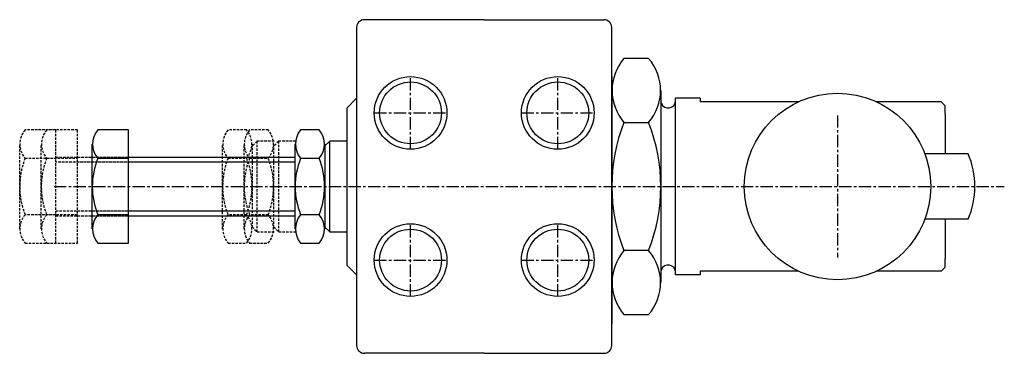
# Model space of a CAD drawing. Extents: x -470 to -369, y 122 to 156.
import ezdxf

# ---------------------------------------------------------------- set-up
doc = ezdxf.new("R2010")
doc.units = 0
doc.linetypes.add('CENTER', pattern=[2, 1.25, -0.25, 0.25, -0.25])
doc.linetypes.add('HIDDEN', pattern=[0.375, 0.25, -0.125])
doc.layers.get('0').update_dxf_attribs({"linetype": 'CONTINUOUS'})
doc.layers.add('BRAUER-1', color=1, linetype='CENTER')
doc.layers.add('BRAUER-5', color=4, linetype='HIDDEN')

msp = doc.modelspace()

# ---------------------------------------------------------------- linework, layer by layer
for p, q in [((-422.412105, 155.521416), (-434.618205, 155.521417)), ((-422.412105, 155.521416), (-410.212103, 155.521414)), ((-435.418205, 154.721417), (-435.418205, 122.321415)), ((-409.412103, 122.321418), (-409.412103, 154.721413)), ((-405.667181, 151.571416), (-408.169329, 151.571416)), ((-409.412103, 149.718875), (-409.412108, 124.518875)), ((-436.418205, 146.518873), (-435.418205, 147.518873)), ((-404.418255, 148.308916), (-404.418255, 128.733916)), ((-402.912105, 129.52142), (-402.912105, 147.521412)), ((-400.412105, 147.521412), (-402.912105, 147.521412)), ((-400.412105, 147.521412), (-400.412105, 147.146247)), ((-436.418205, 146.518873), (-436.418205, 130.518881)), ((-390.400946, 147.146247), (-400.412105, 147.146247)), ((-375.841249, 147.146247), (-382.435447, 147.146247)), ((-375.444986, 146.749984), (-375.841249, 147.146247)), ((-375.444986, 145.881221), (-375.444986, 146.749984)), ((-375.444988, 145.881223), (-375.444988, 141.864213)), ((-408.16933, 145.046416), (-405.667181, 145.046416)), ((-458.667465, 144.281416), (-461.791215, 144.281416)), ((-458.667465, 132.761416), (-458.667465, 144.281416)), ((-439.218715, 144.281416), (-441.116215, 144.281416)), ((-462.342465, 134.201416), (-462.342465, 142.841416)), ((-441.667465, 134.201416), (-441.667465, 142.841416)), ((-438.15392, 143.147447), (-438.668205, 142.633161)), ((-438.667465, 142.841416), (-438.667465, 134.201416)), ((-436.418205, 143.147447), (-438.15392, 143.147447)), ((-438.15392, 133.890308), (-438.15392, 143.147447)), ((-458.667465, 141.51713), (-441.667465, 141.51713)), ((-373.117535, 141.864213), (-377.525744, 141.864213)), ((-461.791215, 141.401416), (-458.667465, 141.401416)), ((-441.667465, 141.00713), (-458.667465, 141.00713)), ((-441.116215, 141.401416), (-439.218715, 141.401416)), ((-458.667465, 135.641416), (-461.791215, 135.641416)), ((-458.667465, 136.02713), (-441.667465, 136.02713)), ((-458.667465, 135.51713), (-441.667465, 135.51713)), ((-439.218715, 135.641416), (-441.116215, 135.641416)), ((-373.117534, 135.17862), (-377.525744, 135.17862)), ((-375.444987, 135.17862), (-375.444986, 131.161609)), ((-438.668205, 134.404593), (-438.15392, 133.890308)), ((-438.15392, 133.890308), (-436.418205, 133.890308)), ((-461.791215, 132.761416), (-458.667465, 132.761416)), ((-441.116215, 132.761416), (-439.218715, 132.761416)), ((-405.667181, 131.996416), (-408.16933, 131.996416)), ((-436.418205, 130.518881), (-435.418205, 129.518881)), ((-375.444986, 130.292848), (-375.444986, 131.161609)), ((-400.412105, 129.52142), (-402.912105, 129.52142)), ((-390.400948, 129.896586), (-400.412105, 129.896586)), ((-400.412105, 129.896586), (-400.412105, 129.52142)), ((-375.841248, 129.896586), (-382.435445, 129.896586)), ((-375.841248, 129.896586), (-375.444986, 130.292848)), ((-408.16933, 125.471416), (-405.667181, 125.471416)), ((-422.412105, 121.521416), (-434.618205, 121.521415)), ((-422.412105, 121.521416), (-410.212103, 121.521418))]:
    msp.add_line(p, q)
for centre, radius in [((-429.915158, 146.021416), 3.7), ((-414.915158, 146.021416), 3.7), ((-429.915158, 146.021416), 3.15), ((-414.915158, 146.021416), 3.15), ((-386.418196, 138.521416), 9.5), ((-429.915158, 131.021416), 3.7), ((-414.915158, 131.021416), 3.7), ((-429.915158, 131.021416), 3.15), ((-414.915158, 131.021416), 3.15)]:
    msp.add_circle(centre, radius)
for centre, radius, start, end in [((-434.618205, 154.721417), 0.8, 89.999992, 179.999992), ((-410.212103, 154.721414), 0.8, 359.999989, 89.999986), ((-404.422552, 148.308916), 4.968123, 138.952333, 221.047664), ((-409.413958, 148.308916), 4.968123, 318.952339, 41.047664), ((-403.662105, 147.271412), 0.75, 179.999978, 200.632997), ((-403.662105, 147.271412), 0.75, 200.632997, 0), ((-391.63514, 138.521416), 17.775124, 158.463981, 201.536019), ((-422.111371, 138.521416), 17.691439, 338.356989, 21.643014), ((-460.137465, 142.841416), 2.192827, 138.952333, 221.047664), ((-439.462465, 142.841416), 2.192827, 138.952333, 221.047664), ((-440.872465, 142.841416), 2.192827, 318.952339, 41.047661), ((-380.757055, 138.521415), 8.338858, 336.367442, 23.632573), ((-454.53309, 138.521416), 7.808635, 158.356983, 201.643014), ((-433.85809, 138.521416), 7.808635, 158.356983, 201.643017), ((-446.47684, 138.521416), 7.808635, 338.356986, 21.643014), ((-460.137465, 134.201416), 2.192827, 138.952333, 221.047664), ((-439.462465, 134.201416), 2.192827, 138.952333, 221.047664), ((-440.872465, 134.201416), 2.192827, 318.952336, 41.047664), ((-404.422552, 128.733916), 4.968123, 138.952333, 221.047664), ((-409.413958, 128.733916), 4.968123, 318.952339, 41.047664), ((-403.662105, 129.77142), 0.75, 0, 159.367003), ((-403.662105, 129.77142), 0.75, 159.367003, 180.000022), ((-434.618205, 122.321415), 0.8, 180.000008, 270.000008), ((-410.212103, 122.321418), 0.8, 270.000014, 0.000011)]:
    msp.add_arc(centre, radius, start, end)
at = {"layer": 'BRAUER-1'}
for p, q in [((-429.915158, 142.321416), (-429.915158, 149.721416)), ((-414.915158, 142.321416), (-414.915158, 149.721416)), ((-433.615158, 146.021416), (-426.215158, 146.021416)), ((-418.615158, 146.021416), (-411.215158, 146.021416)), ((-386.418196, 145.771416), (-386.418196, 131.271416)), ((-466.244887, 138.521416), (-369.418196, 138.521416)), ((-429.915158, 127.321416), (-429.915158, 134.721416)), ((-414.915158, 127.321416), (-414.915158, 134.721416)), ((-433.615158, 131.021416), (-426.215158, 131.021416)), ((-418.615158, 131.021416), (-411.215158, 131.021416))]:
    msp.add_line(p, q, dxfattribs=at)
at = {"layer": 'BRAUER-5'}
for p, q in [((-466.067465, 144.281416), (-469.191215, 144.281416)), ((-463.867465, 144.281416), (-466.991215, 144.281416)), ((-466.067465, 132.761416), (-466.067465, 144.281416)), ((-463.867465, 132.761416), (-463.867465, 144.281416)), ((-446.618715, 144.281416), (-448.516215, 144.281416)), ((-444.418715, 144.281416), (-446.316215, 144.281416)), ((-469.742465, 134.201416), (-469.742465, 142.841416)), ((-467.542465, 134.201416), (-467.542465, 142.841416)), ((-449.067465, 134.201416), (-449.067465, 142.841416)), ((-446.867465, 134.201416), (-446.867465, 142.841416)), ((-445.55392, 143.147447), (-446.068205, 142.633161)), ((-446.067465, 142.841416), (-446.067465, 134.201416)), ((-445.55392, 133.890308), (-445.55392, 143.147447)), ((-443.818205, 143.147447), (-445.55392, 143.147447)), ((-443.35392, 143.147447), (-443.868205, 142.633161)), ((-443.867465, 142.841416), (-443.867465, 134.201416)), ((-443.35392, 133.890308), (-443.35392, 143.147447)), ((-441.618205, 143.147447), (-443.35392, 143.147447)), ((-466.067465, 141.51713), (-449.067465, 141.51713)), ((-463.867465, 141.51713), (-446.867465, 141.51713)), ((-469.191215, 141.401416), (-466.067465, 141.401416)), ((-466.991215, 141.401416), (-463.867465, 141.401416)), ((-449.067465, 141.00713), (-466.067465, 141.00713)), ((-446.867465, 141.00713), (-463.867465, 141.00713)), ((-448.516215, 141.401416), (-446.618715, 141.401416)), ((-446.316215, 141.401416), (-444.418715, 141.401416)), ((-466.067465, 135.641416), (-469.191215, 135.641416)), ((-463.867465, 135.641416), (-466.991215, 135.641416)), ((-466.067465, 136.02713), (-449.067465, 136.02713)), ((-466.067465, 135.51713), (-449.067465, 135.51713)), ((-463.867465, 136.02713), (-446.867465, 136.02713)), ((-463.867465, 135.51713), (-446.867465, 135.51713)), ((-446.618715, 135.641416), (-448.516215, 135.641416)), ((-444.418715, 135.641416), (-446.316215, 135.641416)), ((-446.068205, 134.404593), (-445.55392, 133.890308)), ((-445.55392, 133.890308), (-443.818205, 133.890308)), ((-443.868205, 134.404593), (-443.35392, 133.890308)), ((-443.35392, 133.890308), (-441.618205, 133.890308)), ((-469.191215, 132.761416), (-466.067465, 132.761416)), ((-466.991215, 132.761416), (-463.867465, 132.761416)), ((-448.516215, 132.761416), (-446.618715, 132.761416)), ((-446.316215, 132.761416), (-444.418715, 132.761416))]:
    msp.add_line(p, q, dxfattribs=at)
for centre, radius, start, end in [((-467.537465, 142.841416), 2.192827, 138.952333, 221.047664), ((-465.337465, 142.841416), 2.192827, 138.952333, 221.047664), ((-446.862465, 142.841416), 2.192827, 138.952333, 221.047664), ((-444.662465, 142.841416), 2.192827, 138.952333, 221.047664), ((-448.272465, 142.841416), 2.192827, 318.952339, 41.047661), ((-446.072465, 142.841416), 2.192827, 318.952339, 41.047661), ((-461.93309, 138.521416), 7.808635, 158.356983, 201.643014), ((-459.73309, 138.521416), 7.808635, 158.356983, 201.643014), ((-441.25809, 138.521416), 7.808635, 158.356983, 201.643017), ((-439.05809, 138.521416), 7.808635, 158.356983, 201.643017), ((-453.87684, 138.521416), 7.808635, 338.356986, 21.643014), ((-451.67684, 138.521416), 7.808635, 338.356986, 21.643014), ((-467.537465, 134.201416), 2.192827, 138.952333, 221.047664), ((-465.337465, 134.201416), 2.192827, 138.952333, 221.047664), ((-446.862465, 134.201416), 2.192827, 138.952333, 221.047664), ((-444.662465, 134.201416), 2.192827, 138.952333, 221.047664), ((-448.272465, 134.201416), 2.192827, 318.952336, 41.047664), ((-446.072465, 134.201416), 2.192827, 318.952336, 41.047664)]:
    msp.add_arc(centre, radius, start, end, dxfattribs=at)

doc.saveas('drawing.dxf')
